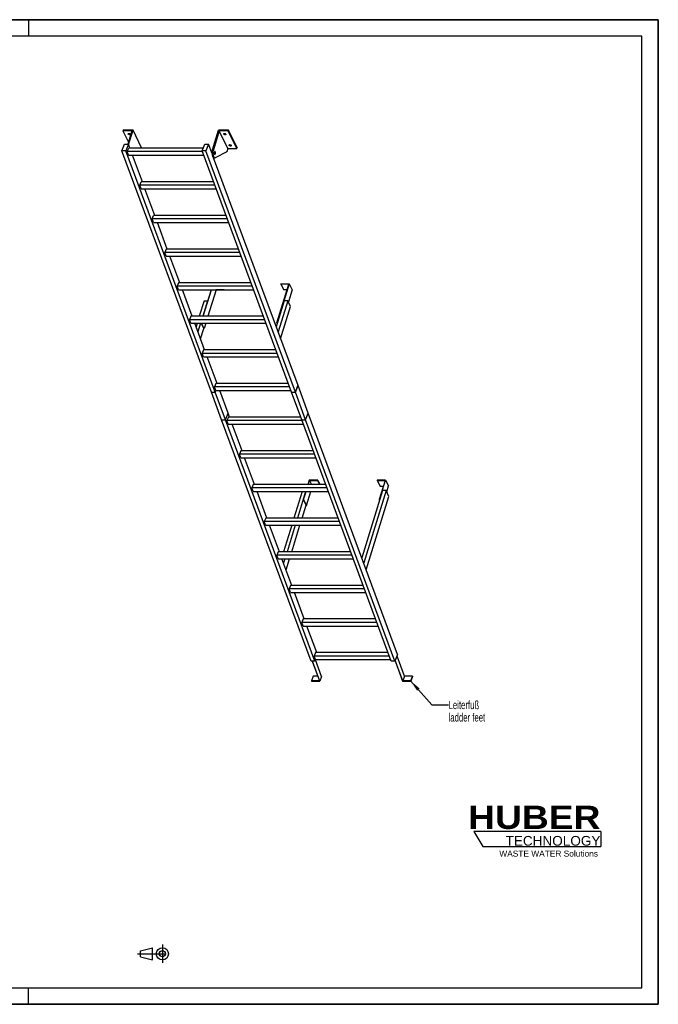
# Model space of a CAD drawing. Header units: millimetres. Extents: x 0 to 8400, y 0 to 5940.
# Tile 2 of 2: x 4547 to 8400, y 0 to 5940. Entities that reach past the tile are written whole.
import ezdxf

# ---------------------------------------------------------------- set-up
doc = ezdxf.new("R2010")
doc.units = ezdxf.units.MM
doc.header["$LTSCALE"] = 462
doc.linetypes.add('CENTER', pattern=[0.6, 0.375, -0.075, 0.075, -0.075])
doc.layers.get('0').update_dxf_attribs({"linetype": 'CONTINUOUS'})
for name, color, linetype in [('005_AXIS', 7, 'CONTINUOUS'), ('053_NOTES', 7, 'CONTINUOUS'), ('HUBER_Logo_BL1', 7, 'CONTINUOUS')]:
    doc.layers.add(name, color=color, linetype=linetype)
doc.styles.get("Standard").update_dxf_attribs({"font": 'txt', "width": 0.7})
doc.styles.add('TEXTSTYLE_2', font='ariblk.ttf')
doc.styles.add('TEXTSTYLE_3', font='arial.ttf')
doc.dimstyles.get("Standard").update_dxf_attribs({"dimtxt": 50, "dimasz": 70, "dimexe": 2, "dimexo": 1, "dimtad": 1, "dimtxsty": 'STANDARD', "dimblk": '_FILLED', "dimblk1": '_FILLED', "dimblk2": '_FILLED', "dimcen": 0.09, "dimazin": 2, "dimtol": 1, "dimtp": 0.01, "dimtm": 0.01, "dimtfac": 1, "dimtofl": 0, "dimtmove": 0, "dimatfit": 3, "dimldrblk": '_FILLED', "dimfxl": 1, "dimtolj": 1, "dimarcsym": 0})

# ---------------------------------------------------------------- blocks, each defined once
blk = doc.blocks.new('HUBER_LOGO_BL1', base_point=(7675, 1007.5))
at = {"layer": 'HUBER_Logo_BL1', "color": 5, "linetype": 'CONTINUOUS'}
for p, q in [((8052.9, 1042), (7287.9, 1042)), ((7287.9, 1042), (7341.9, 952)), ((8052.9, 1042), (8052.9, 952)), ((7341.9, 952), (8052.9, 952))]:
    blk.add_line(p, q, dxfattribs=at)
at = {"layer": 'HUBER_Logo_BL1', "color": 2, "linetype": 'CONTINUOUS', "attachment_point": 3, "line_spacing_factor": 0.78}
for s, insert, char_height, width, style in [('HUBER\\P\\fArial;\\H58.5;TECHNOLOGY ', (8050.7, 1198.2), 140.4, 775.343, 'TEXTSTYLE_2'), ('WASTE WATER Solutions', (8036, 927.2), 36, 594.067, 'TEXTSTYLE_3')]:
    blk.add_mtext(s, dxfattribs=dict(at, insert=insert, char_height=char_height, width=width, style=style))
blk = doc.blocks.new('PROJEKTIONSMETHODE_1_BL2', base_point=(5360, 305))
at = {"color": 2, "linetype": 'CENTER'}
for p, q in [((5407.7, 360), (5407.7, 250)), ((5257.3, 305), (5462.7, 305))]:
    blk.add_line(p, q, dxfattribs=at)
at = {"color": 2, "linetype": 'CONTINUOUS'}
for p, q in [((5275.7, 323.3), (5349, 341.7)), ((5275.7, 286.7), (5275.7, 323.3)), ((5349, 268.3), (5349, 341.7)), ((5275.7, 286.7), (5349, 268.3))]:
    blk.add_line(p, q, dxfattribs=at)
for radius in [36.7, 18.3]:
    blk.add_circle((5407.7, 305), radius, dxfattribs=at)
blk = doc.blocks.new('_FILLED')
at = {"color": 0, "linetype": 'BYBLOCK'}
blk.add_solid([(0, 0), (-1, 0.143), (-1, -0.143)], dxfattribs=at)

msp = doc.modelspace()

# ---------------------------------------------------------------- linework, layer by layer
at = {"color": 7, "linetype": 'CONTINUOUS'}
for p, q in [((0, 5940), (8400, 5940)), ((8400, 0), (8400, 5940)), ((5223.478, 5268.687), (5169.135, 5268.687)), ((5223.478, 5268.687), (5198.795, 5188.812)), ((5203.704, 5186.816), (5230.457, 5273.387)), ((5709.699, 5155.104), (5746.251, 5273.387)), ((5750.325, 5268.687), (5715.225, 5155.104)), ((5802.182, 5163.013), (5750.325, 5268.687)), ((5804.667, 5268.687), (5750.325, 5268.687)), ((5163.855, 5149.528), (5179.938, 5188.812)), ((5179.938, 5188.812), (5202.965, 5188.812)), ((5202.965, 5188.812), (5186.881, 5149.528)), ((5211.779, 5165.016), (5202.965, 5188.812)), ((5647.412, 5149.528), (5663.495, 5188.812)), ((5663.495, 5188.812), (5686.522, 5188.812)), ((5686.522, 5188.812), (5670.438, 5149.528)), ((5707.253, 5132.842), (5686.522, 5188.812)), ((5703.307, 3693.125), (5163.855, 5149.528)), ((5186.881, 5149.528), (5163.855, 5149.528)), ((5726.333, 3693.125), (5186.881, 5149.528)), ((5196.058, 5144.34), (5204.523, 5165.016)), ((5649.333, 5144.34), (5196.058, 5144.34)), ((5204.11, 5122.603), (5196.058, 5144.34)), ((5204.11, 5122.603), (5657.385, 5122.603)), ((5653.753, 5165.016), (5204.523, 5165.016)), ((5286.926, 4962.134), (5227.488, 5122.603)), ((5235.391, 5122.603), (5228.761, 5119.168)), ((5282.314, 5167.713), (5281.48, 5165.016)), ((6186.864, 3693.125), (5647.412, 5149.528)), ((5670.438, 5149.528), (5647.412, 5149.528)), ((6209.89, 3693.125), (5670.438, 5149.528)), ((5795.981, 5142.947), (5726.687, 5107.048)), ((5802.182, 5163.013), (5795.981, 5142.947)), ((5802.182, 5163.013), (5856.524, 5163.013)), ((6225.974, 3732.409), (5716.863, 5106.896)), ((5718.85, 5106.456), (5724.376, 5106.456)), ((5271.206, 4941.458), (5279.671, 4962.134)), ((5724.481, 4941.458), (5271.206, 4941.458)), ((5279.257, 4919.721), (5271.206, 4941.458)), ((5716.823, 4962.134), (5279.671, 4962.134)), ((5279.257, 4919.721), (5732.532, 4919.721)), ((5362.074, 4759.252), (5302.636, 4919.721)), ((5346.353, 4738.576), (5354.818, 4759.252)), ((5791.97, 4759.252), (5354.818, 4759.252)), ((5354.405, 4716.839), (5346.353, 4738.576)), ((5799.628, 4738.576), (5346.353, 4738.576)), ((5354.405, 4716.839), (5807.68, 4716.839)), ((5437.221, 4556.37), (5377.784, 4716.839)), ((5429.966, 4556.37), (5421.501, 4535.694)), ((5429.552, 4513.957), (5421.501, 4535.694)), ((5874.776, 4535.694), (5421.501, 4535.694)), ((5867.118, 4556.37), (5429.966, 4556.37)), ((5429.552, 4513.957), (5882.827, 4513.957)), ((5512.369, 4353.488), (5452.931, 4513.957)), ((5505.113, 4353.488), (5496.648, 4332.812)), ((5942.265, 4353.488), (5505.113, 4353.488)), ((6098.989, 4111.539), (6171.125, 4344.97)), ((6173.451, 4346.537), (6100.831, 4111.539)), ((6122.308, 4344.97), (6122.793, 4346.537)), ((6122.308, 4344.97), (6139.696, 4309.538)), ((6171.125, 4344.97), (6122.308, 4344.97)), ((6122.793, 4346.537), (6173.451, 4346.537)), ((6173.451, 4346.537), (6190.838, 4311.105)), ((5504.7, 4311.075), (5496.648, 4332.812)), ((5949.923, 4332.812), (5496.648, 4332.812)), ((5504.7, 4311.075), (5957.975, 4311.075)), ((5587.516, 4150.606), (5528.079, 4311.075)), ((5701.962, 4311.075), (5652.373, 4150.606)), ((5654.215, 4150.606), (5703.804, 4311.075)), ((5731.666, 4309.538), (5682.552, 4150.606)), ((5731.666, 4309.538), (5730.912, 4311.075)), ((5780.482, 4309.538), (5731.666, 4309.538)), ((5780.482, 4309.538), (5779.728, 4311.075)), ((5780.957, 4311.075), (5780.482, 4309.538)), ((6160.175, 4309.538), (6139.696, 4309.538)), ((6190.838, 4311.105), (6167.911, 4236.913)), ((6142.903, 4244.704), (6094.38, 4087.683)), ((6164.088, 4244.704), (6105.929, 4056.503)), ((6164.088, 4244.704), (6142.903, 4244.704)), ((6181.475, 4209.272), (6164.088, 4244.704)), ((6121.377, 4014.796), (6181.475, 4209.272)), ((5580.261, 4150.606), (5571.796, 4129.93)), ((6025.071, 4129.93), (5571.796, 4129.93)), ((5579.848, 4108.193), (5571.796, 4129.93)), ((5579.848, 4108.193), (6033.123, 4108.193)), ((6017.413, 4150.606), (5580.261, 4150.606)), ((5662.664, 3947.724), (5603.226, 4108.193)), ((5657.688, 4076.107), (5641.942, 4108.193)), ((5659.53, 4076.107), (5643.784, 4108.193)), ((5669.445, 4108.193), (5659.53, 4076.107)), ((6098.989, 4111.539), (6100.684, 4108.083)), ((6100.831, 4111.539), (6098.989, 4111.539)), ((6100.831, 4111.539), (6101.396, 4110.387)), ((5657.688, 4076.107), (5659.53, 4076.107)), ((5655.408, 3947.724), (5646.944, 3927.048)), ((6100.219, 3927.048), (5646.944, 3927.048)), ((5654.995, 3905.311), (5646.944, 3927.048)), ((6092.56, 3947.724), (5655.408, 3947.724)), ((5654.995, 3905.311), (6108.27, 3905.311)), ((5737.811, 3744.842), (5678.374, 3905.311)), ((5730.556, 3744.842), (5722.091, 3724.166)), ((6167.708, 3744.842), (5730.556, 3744.842)), ((5703.307, 3693.125), (5726.333, 3693.125)), ((5703.334, 3693.053), (5703.355, 3693.105)), ((5765.008, 3526.544), (5703.334, 3693.053)), ((5703.334, 3693.053), (5726.36, 3693.053)), ((5703.355, 3693.105), (5703.363, 3693.125)), ((6175.366, 3724.166), (5722.091, 3724.166)), ((5730.143, 3702.429), (5722.091, 3724.166)), ((5726.333, 3693.125), (5730.143, 3702.429)), ((5726.36, 3693.053), (5726.382, 3693.105)), ((5788.035, 3526.544), (5726.36, 3693.053)), ((5726.382, 3693.105), (5730.191, 3702.409)), ((5730.143, 3702.429), (6183.418, 3702.429)), ((5730.191, 3702.409), (5730.199, 3702.429)), ((5804.118, 3565.828), (5753.521, 3702.429)), ((6186.864, 3693.125), (6209.89, 3693.125)), ((6186.912, 3693.105), (6186.891, 3693.053)), ((6248.565, 3526.544), (6186.891, 3693.053)), ((6186.891, 3693.053), (6209.917, 3693.053)), ((6186.92, 3693.125), (6186.912, 3693.105)), ((6209.89, 3693.125), (6225.952, 3732.356)), ((6209.917, 3693.053), (6209.939, 3693.105)), ((6271.592, 3526.544), (6209.917, 3693.053)), ((6209.939, 3693.105), (6226.001, 3732.336)), ((6226.001, 3732.336), (6225.944, 3732.336)), ((6225.952, 3732.356), (6225.974, 3732.409)), ((6287.675, 3565.828), (6226.001, 3732.336)), ((5788.035, 3526.544), (5804.097, 3565.776)), ((5788.083, 3526.525), (5804.145, 3565.756)), ((5804.145, 3565.756), (5804.089, 3565.756)), ((5804.097, 3565.776), (5804.118, 3565.828)), ((5812.959, 3541.96), (5804.145, 3565.756)), ((6271.592, 3526.544), (6287.654, 3565.776)), ((6271.64, 3526.525), (6287.702, 3565.756)), ((6287.702, 3565.756), (6287.646, 3565.756)), ((6287.654, 3565.776), (6287.675, 3565.828)), ((6827.154, 2109.353), (6287.702, 3565.756)), ((5765.008, 3526.544), (5788.035, 3526.544)), ((5765.035, 3526.472), (5765.057, 3526.525)), ((6304.487, 2070.069), (5765.035, 3526.472)), ((5765.035, 3526.472), (5788.062, 3526.472)), ((5765.057, 3526.525), (5765.065, 3526.544)), ((5788.062, 3526.472), (5788.083, 3526.525)), ((6327.514, 2070.069), (5788.062, 3526.472)), ((5805.704, 3541.96), (5797.239, 3521.284)), ((5805.29, 3499.547), (5797.239, 3521.284)), ((6250.514, 3521.284), (5797.239, 3521.284)), ((6242.855, 3541.96), (5805.704, 3541.96)), ((6248.565, 3526.544), (6271.592, 3526.544)), ((6248.614, 3526.525), (6248.592, 3526.472)), ((6788.044, 2070.069), (6248.592, 3526.472)), ((6248.592, 3526.472), (6271.619, 3526.472)), ((6248.622, 3526.544), (6248.614, 3526.525)), ((6271.619, 3526.472), (6271.64, 3526.525)), ((6811.071, 2070.069), (6271.619, 3526.472)), ((5805.29, 3499.547), (6258.565, 3499.547)), ((5888.107, 3339.078), (5828.669, 3499.547)), ((5880.851, 3339.078), (5872.386, 3318.402)), ((6318.003, 3339.078), (5880.851, 3339.078)), ((5880.438, 3296.665), (5872.386, 3318.402)), ((6325.661, 3318.402), (5872.386, 3318.402)), ((5880.438, 3296.665), (6333.713, 3296.665)), ((5963.254, 3136.196), (5903.816, 3296.665)), ((6294.064, 3162.291), (6286, 3136.196)), ((6287.842, 3136.196), (6295.422, 3160.724)), ((6344.722, 3162.291), (6294.064, 3162.291)), ((6295.422, 3160.724), (6307.458, 3136.196)), ((6295.422, 3160.724), (6344.238, 3160.724)), ((6344.238, 3160.724), (6344.722, 3162.291)), ((6344.238, 3160.724), (6356.275, 3136.196)), ((6344.722, 3162.291), (6357.527, 3136.196)), ((6703.936, 3162.291), (6703.452, 3160.724)), ((6703.452, 3160.724), (6720.839, 3125.292)), ((6703.452, 3160.724), (6752.268, 3160.724)), ((6754.594, 3162.291), (6703.936, 3162.291)), ((6752.268, 3160.724), (6716.442, 3044.792)), ((6718.284, 3044.792), (6754.594, 3162.291)), ((6754.594, 3162.291), (6771.982, 3126.859)), ((5955.999, 3136.196), (5947.534, 3115.52)), ((6400.809, 3115.52), (5947.534, 3115.52)), ((5955.585, 3093.783), (5947.534, 3115.52)), ((5955.585, 3093.783), (6408.86, 3093.783)), ((6393.15, 3136.196), (5955.999, 3136.196)), ((6038.402, 2933.314), (5978.964, 3093.783)), ((6272.894, 3093.783), (6257.754, 3044.792)), ((6259.596, 3044.792), (6274.736, 3093.783)), ((6276.983, 3009.36), (6303.072, 3093.783)), ((6736.15, 3099.624), (6610.711, 2693.703)), ((6757.335, 3099.624), (6622.26, 2662.523)), ((6720.839, 3125.292), (6741.319, 3125.292)), ((6757.335, 3099.624), (6736.15, 3099.624)), ((6774.722, 3064.193), (6757.335, 3099.624)), ((6761.158, 3091.833), (6771.982, 3126.859)), ((6257.754, 3044.792), (6275.141, 3009.36)), ((6257.754, 3044.792), (6259.596, 3044.792)), ((6259.596, 3044.792), (6276.983, 3009.36)), ((6637.708, 2620.816), (6774.722, 3064.193)), ((6716.442, 3044.792), (6718.138, 3041.336)), ((6716.442, 3044.792), (6718.284, 3044.792)), ((6718.284, 3044.792), (6718.85, 3043.64)), ((6275.141, 3009.36), (6276.983, 3009.36)), ((6031.146, 2933.314), (6022.681, 2912.638)), ((6475.956, 2912.638), (6022.681, 2912.638)), ((6030.733, 2890.901), (6022.681, 2912.638)), ((6468.298, 2933.314), (6031.146, 2933.314)), ((6030.733, 2890.901), (6484.008, 2890.901)), ((6113.549, 2730.432), (6054.111, 2890.901)), ((6106.294, 2730.432), (6097.829, 2709.756)), ((6551.104, 2709.756), (6097.829, 2709.756)), ((6105.88, 2688.019), (6097.829, 2709.756)), ((6105.88, 2688.019), (6559.155, 2688.019)), ((6543.446, 2730.432), (6106.294, 2730.432)), ((6188.697, 2527.55), (6129.259, 2688.019)), ((6181.441, 2527.55), (6172.976, 2506.874)), ((6181.028, 2485.137), (6172.976, 2506.874)), ((6626.251, 2506.874), (6172.976, 2506.874)), ((6618.593, 2527.55), (6181.441, 2527.55)), ((6181.028, 2485.137), (6634.303, 2485.137)), ((6263.844, 2324.668), (6204.407, 2485.137)), ((6256.589, 2324.668), (6248.124, 2303.993)), ((6693.741, 2324.668), (6256.589, 2324.668)), ((6256.175, 2282.255), (6248.124, 2303.993)), ((6701.399, 2303.993), (6248.124, 2303.993)), ((6256.175, 2282.255), (6709.45, 2282.255)), ((6338.992, 2121.786), (6279.554, 2282.255)), ((6331.736, 2121.786), (6323.271, 2101.111)), ((6331.323, 2079.373), (6323.271, 2101.111)), ((6776.547, 2101.111), (6323.271, 2101.111)), ((6331.323, 2079.373), (6327.514, 2070.069)), ((6331.323, 2079.373), (6784.598, 2079.373)), ((6768.888, 2121.786), (6331.736, 2121.786)), ((6827.154, 2109.353), (6811.071, 2070.069)), ((6869.076, 1978.867), (6823.789, 2101.133)), ((6327.514, 2070.069), (6304.487, 2070.069)), ((6310.898, 2070.069), (6354.89, 1951.3)), ((6357.269, 1949.851), (6312.74, 2070.069)), ((6368.555, 1977.418), (6331.044, 2078.691)), ((6811.071, 2070.069), (6788.044, 2070.069)), ((6811.535, 2071.203), (6856.484, 1949.851)), ((6857.789, 1951.3), (6812.502, 2073.565)), ((6318.281, 1978.867), (6306.995, 1951.3)), ((6344.679, 1978.867), (6318.281, 1978.867)), ((6368.555, 1977.418), (6357.269, 1949.851)), ((6869.076, 1978.867), (6857.789, 1951.3)), ((6916.971, 1978.867), (6869.076, 1978.867)), ((6916.971, 1978.867), (6905.684, 1951.3)), ((6917.508, 1977.418), (6906.221, 1949.851)), ((6917.508, 1977.418), (6916.971, 1978.867)), ((6306.995, 1951.3), (6307.531, 1949.851)), ((6354.89, 1951.3), (6306.995, 1951.3)), ((6307.531, 1949.851), (6357.269, 1949.851)), ((6856.484, 1949.851), (6906.221, 1949.851)), ((6905.684, 1951.3), (6857.789, 1951.3)), ((6906.221, 1949.851), (6905.684, 1951.3)), ((0, 0), (8400, 0))]:
    msp.add_line(p, q, dxfattribs=at)
at = {"color": 3, "linetype": 'CONTINUOUS'}
for p, q in [((8400, 5940), (0, 5940)), ((4600, 5940), (4600, 5840)), ((8400, 5940), (8400, 0)), ((4600, 0), (4600, 100)), ((8400, 0), (0, 0))]:
    msp.add_line(p, q, dxfattribs=at)
at = {"color": 5, "linetype": 'CONTINUOUS'}
for p, q in [((8300, 5840), (100, 5840)), ((8300, 100), (8300, 5840)), ((100, 100), (8300, 100))]:
    msp.add_line(p, q, dxfattribs=at)
at = {"color": 9, "linetype": 'CONTINUOUS'}
msp.add_line((5709.699, 5155.104), (5715.225, 5155.104), dxfattribs=at)
at = {"color": 7, "linetype": 'CONTINUOUS'}
for points, knots in [([(5709.699, 5155.104), (5708.969, 5152.744), (5707.854, 5147.654), (5707.088, 5139.695), (5707.179, 5131.488), (5708.123, 5123.659), (5709.61, 5117.687), (5711.223, 5113.603), (5712.526, 5111.116), (5713.955, 5109.109), (5715.493, 5107.618), (5717.129, 5106.678), (5718.297, 5106.456), (5718.85, 5106.456)], [0, 0, 0, 0, 0.13939916, 0.29280569, 0.45031518, 0.6015399, 0.73684017, 0.79611184, 0.84888331, 0.89492094, 0.93453064, 0.96882596, 1, 1, 1, 1]), ([(5715.225, 5155.104), (5714.496, 5152.744), (5713.381, 5147.654), (5712.614, 5139.695), (5712.706, 5131.488), (5713.649, 5123.659), (5715.137, 5117.687), (5716.749, 5113.603), (5718.053, 5111.116), (5719.481, 5109.109), (5721.019, 5107.618), (5722.656, 5106.678), (5723.824, 5106.456), (5724.376, 5106.456)], [0, 0, 0, 0, 0.13939916, 0.29280569, 0.45031518, 0.6015399, 0.73684017, 0.79611184, 0.84888331, 0.89492094, 0.93453064, 0.96882596, 1, 1, 1, 1]), ([(5724.376, 5106.456), (5724.57, 5106.456), (5725.37, 5106.507), (5726.149, 5106.77), (5726.687, 5107.048)], [0, 0, 0, 0, 0.24280265, 1, 1, 1, 1])]:
    msp.add_open_spline(points, degree=3, knots=knots, dxfattribs=at)
at = {"layer": '005_AXIS', "color": 7, "linetype": 'CONTINUOUS'}
for p, q in [((5170.588, 5273.387), (5169.135, 5268.687)), ((5169.135, 5268.687), (5202.48, 5200.737)), ((5230.457, 5273.387), (5170.588, 5273.387)), ((5282.314, 5167.713), (5230.457, 5273.387)), ((5806.12, 5273.387), (5746.251, 5273.387)), ((5806.12, 5273.387), (5804.667, 5268.687)), ((5856.524, 5163.013), (5804.667, 5268.687)), ((5857.977, 5167.713), (5806.12, 5273.387)), ((5707.541, 5143.956), (5703.136, 5143.956)), ((5724.376, 5143.956), (5722.27, 5143.956)), ((5724.376, 5128.956), (5722.273, 5128.956)), ((5857.977, 5167.713), (5856.524, 5163.013)), ((5659.346, 4244.704), (5630.268, 4150.606)), ((5680.531, 4244.704), (5651.452, 4150.606)), ((5659.346, 4244.704), (5680.531, 4244.704)), ((5681.096, 4243.552), (5680.531, 4244.704)), ((5617.161, 4108.193), (5610.823, 4087.683)), ((5638.346, 4108.193), (5622.372, 4056.503)), ((5637.82, 4014.796), (5657.123, 4077.258)), ((6250.788, 3093.783), (6201.199, 2933.314)), ((6271.972, 3093.783), (6222.384, 2933.314)), ((6250.72, 2933.314), (6274.576, 3010.511)), ((6188.093, 2890.901), (6138.504, 2730.432)), ((6209.277, 2890.901), (6159.689, 2730.432)), ((6188.025, 2730.432), (6237.614, 2890.901)), ((6146.582, 2688.019), (6138.703, 2662.523)), ((6154.151, 2620.816), (6174.919, 2688.019))]:
    msp.add_line(p, q, dxfattribs=at)
for points, knots in [([(5202.234, 5250.038), (5202.082, 5250.348), (5201.869, 5250.984), (5201.919, 5251.66), (5202.011, 5251.957)], [0, 0, 0, 0, 0.52599001, 1, 1, 1, 1]), ([(5202.011, 5251.957), (5202.135, 5252.358), (5202.691, 5253.151), (5204.068, 5253.85), (5205.824, 5254.142), (5207.814, 5254.015), (5209.843, 5253.488), (5211.709, 5252.611), (5213.224, 5251.476), (5213.968, 5250.527), (5214.208, 5250.038)], [0, 0, 0, 0, 0.08792798, 0.19150839, 0.31584218, 0.45699793, 0.60613597, 0.75253436, 0.88609218, 1, 1, 1, 1]), ([(5214.431, 5248.119), (5214.307, 5247.718), (5213.751, 5246.926), (5212.374, 5246.227), (5210.618, 5245.935), (5208.628, 5246.062), (5206.599, 5246.589), (5204.733, 5247.465), (5203.218, 5248.6), (5202.474, 5249.55), (5202.234, 5250.038)], [0, 0, 0, 0, 0.08792798, 0.19150839, 0.31584218, 0.45699793, 0.60613597, 0.75253436, 0.88609218, 1, 1, 1, 1]), ([(5213.603, 5250.947), (5212.837, 5250.73), (5211.113, 5250.603), (5208.544, 5251.084), (5206.152, 5252.136), (5204.8, 5253.214), (5204.29, 5253.825)], [0, 0, 0, 0, 0.23499217, 0.50000086, 0.76500904, 1, 1, 1, 1]), ([(5214.208, 5250.038), (5214.36, 5249.729), (5214.573, 5249.093), (5214.523, 5248.416), (5214.431, 5248.119)], [0, 0, 0, 0, 0.52599001, 1, 1, 1, 1]), ([(5777.897, 5250.038), (5777.745, 5250.348), (5777.532, 5250.984), (5777.582, 5251.66), (5777.674, 5251.957)], [0, 0, 0, 0, 0.52599001, 1, 1, 1, 1]), ([(5777.674, 5251.957), (5777.798, 5252.358), (5778.354, 5253.151), (5779.731, 5253.85), (5781.487, 5254.142), (5783.477, 5254.015), (5785.506, 5253.488), (5787.372, 5252.611), (5788.887, 5251.476), (5789.631, 5250.527), (5789.871, 5250.038)], [0, 0, 0, 0, 0.08792798, 0.19150839, 0.31584218, 0.45699793, 0.60613597, 0.75253436, 0.88609218, 1, 1, 1, 1]), ([(5790.094, 5248.119), (5789.97, 5247.718), (5789.414, 5246.926), (5788.037, 5246.227), (5786.281, 5245.935), (5784.291, 5246.062), (5782.262, 5246.589), (5780.396, 5247.465), (5778.881, 5248.6), (5778.137, 5249.55), (5777.897, 5250.038)], [0, 0, 0, 0, 0.08792798, 0.19150839, 0.31584218, 0.45699793, 0.60613597, 0.75253436, 0.88609218, 1, 1, 1, 1]), ([(5789.266, 5250.947), (5788.5, 5250.73), (5786.776, 5250.603), (5784.207, 5251.084), (5781.815, 5252.136), (5780.463, 5253.214), (5779.953, 5253.825)], [0, 0, 0, 0, 0.23499217, 0.50000086, 0.76500904, 1, 1, 1, 1]), ([(5789.871, 5250.038), (5790.023, 5249.729), (5790.236, 5249.093), (5790.186, 5248.416), (5790.094, 5248.119)], [0, 0, 0, 0, 0.52599001, 1, 1, 1, 1]), ([(5811.452, 5181.661), (5811.3, 5181.971), (5811.087, 5182.607), (5811.137, 5183.283), (5811.228, 5183.58)], [0, 0, 0, 0, 0.52599001, 1, 1, 1, 1]), ([(5811.228, 5183.58), (5811.352, 5183.981), (5811.909, 5184.774), (5813.286, 5185.473), (5815.042, 5185.765), (5817.032, 5185.638), (5819.06, 5185.111), (5820.926, 5184.234), (5822.442, 5183.099), (5823.186, 5182.149), (5823.426, 5181.661)], [0, 0, 0, 0, 0.08792798, 0.19150839, 0.31584218, 0.45699793, 0.60613597, 0.75253436, 0.88609218, 1, 1, 1, 1]), ([(5823.649, 5179.742), (5823.525, 5179.341), (5822.968, 5178.549), (5821.592, 5177.849), (5819.835, 5177.558), (5817.846, 5177.684), (5815.817, 5178.212), (5813.951, 5179.088), (5812.436, 5180.223), (5811.691, 5181.173), (5811.452, 5181.661)], [0, 0, 0, 0, 0.08792798, 0.19150839, 0.31584218, 0.45699793, 0.60613597, 0.75253436, 0.88609218, 1, 1, 1, 1]), ([(5822.821, 5182.57), (5822.055, 5182.353), (5820.331, 5182.226), (5817.762, 5182.707), (5815.369, 5183.759), (5814.017, 5184.837), (5813.507, 5185.448)], [0, 0, 0, 0, 0.23499217, 0.50000086, 0.76500904, 1, 1, 1, 1]), ([(5823.426, 5181.661), (5823.578, 5181.352), (5823.79, 5180.716), (5823.741, 5180.039), (5823.649, 5179.742)], [0, 0, 0, 0, 0.52599001, 1, 1, 1, 1]), ([(5724.376, 5145.706), (5724.188, 5145.706), (5723.786, 5145.621), (5723.233, 5145.267), (5722.72, 5144.711), (5722.049, 5143.647), (5721.396, 5141.889), (5720.908, 5139.428), (5720.721, 5136.695), (5720.853, 5133.941), (5721.292, 5131.417), (5721.811, 5129.875), (5722.137, 5129.21)], [0, 0, 0, 0, 0.03139335, 0.06653602, 0.10789214, 0.15653911, 0.27536242, 0.41788486, 0.57383792, 0.73088447, 0.87653107, 1, 1, 1, 1]), ([(5724.376, 5143.956), (5724.224, 5143.956), (5723.898, 5143.887), (5723.449, 5143.6), (5723.033, 5143.149), (5722.489, 5142.287), (5721.96, 5140.861), (5721.564, 5138.866), (5721.412, 5136.65), (5721.52, 5134.417), (5721.875, 5132.37), (5722.296, 5131.12), (5722.561, 5130.581)], [0, 0, 0, 0, 0.03139336, 0.06653604, 0.10789215, 0.1565391, 0.27536241, 0.41788485, 0.57383792, 0.73088447, 0.87653103, 1, 1, 1, 1]), ([(5722.137, 5129.21), (5722.283, 5128.913), (5722.587, 5128.379), (5723.133, 5127.728), (5723.73, 5127.309), (5724.171, 5127.206), (5724.376, 5127.206)], [0, 0, 0, 0, 0.31594759, 0.58208421, 0.80455749, 1, 1, 1, 1]), ([(5722.561, 5130.581), (5722.679, 5130.34), (5722.925, 5129.907), (5723.368, 5129.379), (5723.852, 5129.039), (5724.21, 5128.956), (5724.376, 5128.956)], [0, 0, 0, 0, 0.31594789, 0.58208425, 0.80455749, 1, 1, 1, 1]), ([(5726.615, 5143.702), (5726.469, 5143.999), (5726.166, 5144.532), (5725.62, 5145.184), (5725.023, 5145.603), (5724.581, 5145.706), (5724.376, 5145.706)], [0, 0, 0, 0, 0.31594759, 0.58208421, 0.80455749, 1, 1, 1, 1]), ([(5726.192, 5142.331), (5726.073, 5142.572), (5725.828, 5143.005), (5725.384, 5143.532), (5724.901, 5143.873), (5724.543, 5143.956), (5724.376, 5143.956)], [0, 0, 0, 0, 0.31594789, 0.58208425, 0.80455749, 1, 1, 1, 1]), ([(5724.376, 5127.206), (5724.565, 5127.206), (5724.967, 5127.291), (5725.52, 5127.645), (5726.033, 5128.201), (5726.704, 5129.264), (5727.357, 5131.023), (5727.845, 5133.484), (5728.032, 5136.216), (5727.899, 5138.971), (5727.461, 5141.495), (5726.942, 5143.037), (5726.615, 5143.702)], [0, 0, 0, 0, 0.03139335, 0.06653602, 0.10789214, 0.15653911, 0.27536242, 0.41788486, 0.57383792, 0.73088447, 0.87653107, 1, 1, 1, 1]), ([(5724.376, 5128.956), (5724.529, 5128.956), (5724.855, 5129.025), (5725.303, 5129.312), (5725.719, 5129.763), (5726.263, 5130.625), (5726.793, 5132.051), (5727.189, 5134.046), (5727.34, 5136.262), (5727.233, 5138.495), (5726.877, 5140.542), (5726.456, 5141.792), (5726.192, 5142.331)], [0, 0, 0, 0, 0.03139336, 0.06653604, 0.10789215, 0.1565391, 0.27536241, 0.41788485, 0.57383792, 0.73088447, 0.87653103, 1, 1, 1, 1])]:
    msp.add_open_spline(points, degree=3, knots=knots, dxfattribs=at)

# ---------------------------------------------------------------- block references
at = {"color": 2, "linetype": 'CONTINUOUS'}
msp.add_blockref('PROJEKTIONSMETHODE_1_BL2', (5360, 305), dxfattribs=at)
at = {"layer": 'HUBER_Logo_BL1'}
msp.add_blockref('HUBER_LOGO_BL1', (7674.994, 1007.484), dxfattribs=at)

# ---------------------------------------------------------------- texts
at = {"layer": '053_NOTES', "color": 2, "linetype": 'CONTINUOUS', "insert": (7134.433, 1830.792), "char_height": 50, "width": 566.07143, "attachment_point": 1, "line_spacing_factor": 0.9}
msp.add_mtext('Leiterfuß\\Pladder feet', dxfattribs=at)

# ---------------------------------------------------------------- leaders
at = {"layer": '053_NOTES', "color": 2, "linetype": 'CONTINUOUS'}
msp.add_leader([(6905.684, 1951.3), (7034.433, 1805.792), (7134.433, 1805.792)], dimstyle='STANDARD', override={"dimtad": 0}, dxfattribs=at)

doc.saveas('drawing.dxf')
